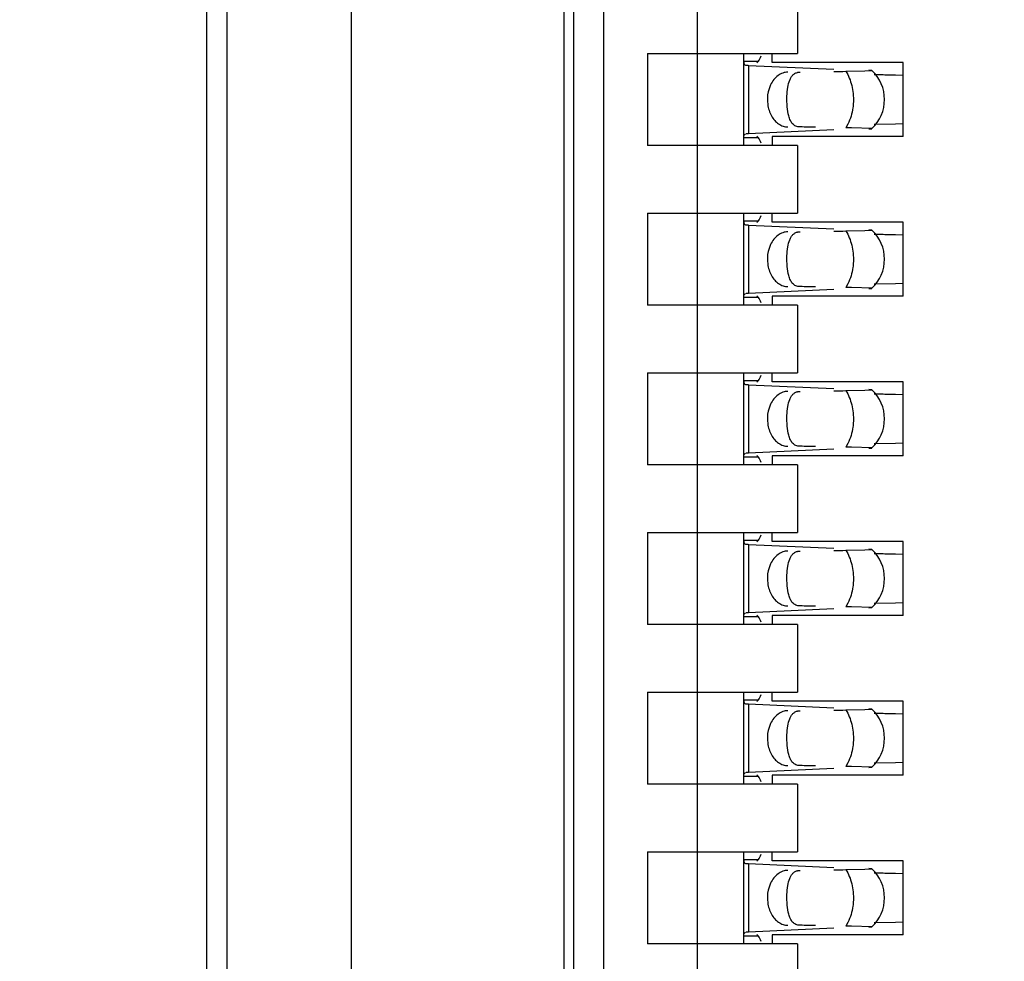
# Model space of a CAD drawing. Header units: inches. Extents: x 0 to 22, y 0 to 17.
# Tile 16 of 61: x 3.846 to 4.04, y 8.381 to 8.567. Entities that reach past the tile are written whole.
import ezdxf

# ---------------------------------------------------------------- set-up
doc = ezdxf.new("R2010")
doc.units = ezdxf.units.IN
doc.header["$LTSCALE"] = 1.21
doc.header["$MEASUREMENT"] = 0
doc.layers.get('0').update_dxf_attribs({"linetype": 'CONTINUOUS'})
doc.layers.add('DIMENSIONS', color=7, linetype='CONTINUOUS')
doc.styles.get("Standard").update_dxf_attribs({"font": 'txt', "width": 0.8})
doc.dimstyles.new('DIMSTYLE_1', dxfattribs={"dimtxt": 0.125, "dimasz": 0.18, "dimexe": 0.18, "dimexo": 0.0625, "dimgap": 0.09, "dimtad": 0, "dimtih": 1, "dimtoh": 1, "dimdec": 3, "dimzin": 4, "dimdsep": 46, "dimtxsty": 'STANDARD', "dimblk": '_FILLED', "dimblk1": '_FILLED', "dimblk2": '_FILLED', "dimcen": 0.09, "dimadec": 0, "dimazin": 0, "dimtp": 0.01, "dimtm": 0.01, "dimtfac": 1, "dimtdec": 3, "dimtofl": 0, "dimtmove": 0, "dimatfit": 3, "dimldrblk": '_FILLED', "dimfxl": 1, "dimtolj": 1, "dimtzin": 4, "dimarcsym": 0})

# ---------------------------------------------------------------- blocks, each defined once
blk = doc.blocks.new('*D14')
at = {"layer": 'DIMENSIONS', "color": 2, "linetype": 'CONTINUOUS'}
blk.add_line((3.9634381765, 7.385423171), (3.445098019, 7.385423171), dxfattribs=at)
at = {"layer": 'DIMENSIONS', "color": 2, "linetype": 'CONTINUOUS', "insert": (3.382598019, 7.447923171), "char_height": 0.125, "width": 1.425, "attachment_point": 3, "line_spacing_factor": 0.9}
blk.add_mtext('-3.706{\\Ftxt.shx;\\W1.000000;\\H0.125000; }[94.13]', dxfattribs=at)
blk = doc.blocks.new('_FILLED')
at = {"color": 0, "linetype": 'BYBLOCK'}
blk.add_solid([(0, 0), (-1, 0.1736111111), (-1, -0.1736111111)], dxfattribs=at)
blk = doc.blocks.new('*D15')
at = {"layer": 'DIMENSIONS', "color": 2, "linetype": 'CONTINUOUS'}
blk.add_line((3.928998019, 6.8692184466), (3.445098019, 6.8692184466), dxfattribs=at)
at = {"layer": 'DIMENSIONS', "color": 2, "linetype": 'CONTINUOUS', "insert": (3.382598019, 6.9317184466), "char_height": 0.125, "width": 1.525, "attachment_point": 3, "line_spacing_factor": 0.9}
blk.add_mtext('-4.222{\\Ftxt.shx;\\W1.000000;\\H0.125000; }[107.24]', dxfattribs=at)
blk = doc.blocks.new('*D16')
at = {"layer": 'DIMENSIONS', "color": 2, "linetype": 'CONTINUOUS'}
blk.add_line((4.337998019, 6.2692184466), (3.445098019, 6.2692184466), dxfattribs=at)
at = {"layer": 'DIMENSIONS', "color": 2, "linetype": 'CONTINUOUS', "insert": (3.382598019, 6.3317184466), "char_height": 0.125, "width": 1.525, "attachment_point": 3, "line_spacing_factor": 0.9}
blk.add_mtext('-4.822{\\Ftxt.shx;\\W1.000000;\\H0.125000; }[122.48]', dxfattribs=at)
blk = doc.blocks.new('*D17')
at = {"layer": 'DIMENSIONS', "color": 2, "linetype": 'CONTINUOUS'}
for p, q in [((3.7807905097, 6.1477749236), (3.6201636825, 5.9958963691)), ((4.326098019, 6.1477749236), (3.7807905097, 6.1477749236)), ((3.6201636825, 5.9958963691), (3.445098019, 5.9958963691))]:
    blk.add_line(p, q, dxfattribs=at)
at = {"layer": 'DIMENSIONS', "color": 2, "linetype": 'CONTINUOUS', "insert": (3.382598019, 6.0583963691), "char_height": 0.125, "width": 1.525, "attachment_point": 3, "line_spacing_factor": 0.9}
blk.add_mtext('-4.943{\\Ftxt.shx;\\W1.000000;\\H0.125000; }[125.56]', dxfattribs=at)

msp = doc.modelspace()

# ---------------------------------------------------------------- linework, layer by layer
at = {"color": 7, "linetype": 'CONTINUOUS'}
for p, q in [((3.886598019, 11.1606528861), (3.886598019, 6.4597840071)), ((3.911198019, 7.0476003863), (3.911198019, 10.3128365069)), ((3.953198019, 7.0805747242), (3.953198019, 10.2801945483)), ((3.9550720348, 7.385423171), (3.9550720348, 10.2200688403)), ((3.9609775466, 7.5035334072), (3.9609775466, 10.040934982)), ((3.9794814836, 7.5678205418), (3.9794814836, 10.0376714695)), ((3.882598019, 9.6802184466), (3.882598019, 7.6802184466)), ((3.999166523, 8.5732184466), (3.999166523, 8.5598326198)), ((3.9696389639, 8.5598326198), (3.9696389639, 8.5417223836)), ((3.9696389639, 8.5598326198), (3.999166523, 8.5598326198)), ((3.9885366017, 8.5598326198), (3.9885366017, 8.5417223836)), ((3.994205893, 8.5580609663), (3.994205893, 8.5598326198)), ((3.9885366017, 8.5583392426), (3.9914818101, 8.5583392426)), ((3.9885375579, 8.5583975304), (3.9885366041, 8.5583289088)), ((3.9885366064, 8.5583273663), (3.9887056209, 8.5576925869)), ((3.9887056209, 8.5576925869), (3.9889237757, 8.5575511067)), ((3.9889237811, 8.5575529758), (3.9892816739, 8.5575311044)), ((3.9895034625, 8.5575196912), (4.0063865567, 8.5567356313)), ((3.9914818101, 8.5583392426), (3.991191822, 8.558012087)), ((4.0200326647, 8.5580609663), (3.994205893, 8.5580609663)), ((4.0200326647, 8.5434940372), (4.0200326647, 8.5580609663)), ((3.9993143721, 8.5561493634), (3.9997462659, 8.5561908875)), ((4.0087219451, 8.5563424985), (4.0124699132, 8.5564224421)), ((4.0124699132, 8.5564224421), (4.0138863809, 8.5565145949)), ((4.0138863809, 8.5565145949), (4.0132564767, 8.5565671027)), ((4.0184999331, 8.5556228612), (4.0200164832, 8.5555907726)), ((3.9938902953, 8.5536834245), (3.9934132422, 8.5522907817)), ((4.018499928, 8.5459320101), (4.0143417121, 8.5458217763)), ((4.0200164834, 8.5459640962), (4.018499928, 8.5459320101)), ((3.9889237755, 8.5440040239), (3.988578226, 8.5436003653)), ((3.9895034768, 8.5440348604), (3.9890883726, 8.5440129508)), ((4.0063865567, 8.5448193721), (3.9895034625, 8.5440353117)), ((4.0138864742, 8.5450404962), (4.009849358, 8.5451938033)), ((4.0132565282, 8.5449879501), (4.0138365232, 8.5450269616)), ((3.9914818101, 8.5432157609), (3.9885366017, 8.5432157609)), ((3.9885366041, 8.5432260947), (3.9885375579, 8.543157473)), ((3.988578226, 8.5436003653), (3.9885366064, 8.5432276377)), ((3.9911918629, 8.5435428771), (3.9914818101, 8.5432157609)), ((3.994205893, 8.5434940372), (3.994205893, 8.5417223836)), ((4.0200326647, 8.5434940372), (3.994205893, 8.5434940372)), ((3.999166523, 8.5417223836), (3.9696389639, 8.5417223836)), ((3.999166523, 8.5417223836), (3.999166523, 8.5283365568)), ((3.9696389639, 8.5283365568), (3.9696389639, 8.5102263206)), ((3.9696389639, 8.5283365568), (3.999166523, 8.5283365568)), ((3.9885366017, 8.5283365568), (3.9885366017, 8.5102263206)), ((3.9885366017, 8.5268431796), (3.9914818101, 8.5268431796)), ((3.9885375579, 8.5269014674), (3.9885366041, 8.5268328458)), ((3.9885366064, 8.5268313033), (3.9887056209, 8.5261965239)), ((3.9914818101, 8.5268431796), (3.991191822, 8.526516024)), ((3.994205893, 8.5265649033), (3.994205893, 8.5283365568)), ((4.0200326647, 8.5265649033), (3.994205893, 8.5265649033)), ((4.0200326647, 8.5119979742), (4.0200326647, 8.5265649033)), ((3.9887056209, 8.5261965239), (3.9889237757, 8.5260550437)), ((3.9889237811, 8.5260569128), (3.9892816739, 8.5260350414)), ((3.9895034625, 8.5260236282), (4.0063865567, 8.5252395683)), ((3.9993143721, 8.5246533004), (3.9997462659, 8.5246948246)), ((4.0087219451, 8.5248464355), (4.0124699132, 8.5249263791)), ((4.0124699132, 8.5249263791), (4.0138863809, 8.5250185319)), ((4.0138863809, 8.5250185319), (4.0132564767, 8.5250710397)), ((4.0184999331, 8.5241267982), (4.0200164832, 8.5240947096)), ((3.9938902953, 8.5221873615), (3.9934132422, 8.5207947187)), ((4.0063865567, 8.5133233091), (3.9895034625, 8.5125392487)), ((4.0138864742, 8.5135444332), (4.009849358, 8.5136977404)), ((4.0132565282, 8.5134918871), (4.0138365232, 8.5135308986)), ((4.018499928, 8.5144359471), (4.0143417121, 8.5143257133)), ((4.0200164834, 8.5144680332), (4.018499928, 8.5144359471)), ((3.9914818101, 8.5117196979), (3.9885366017, 8.5117196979)), ((3.9885366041, 8.5117300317), (3.9885375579, 8.51166141)), ((3.988578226, 8.5121043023), (3.9885366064, 8.5117315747)), ((3.9889237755, 8.5125079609), (3.988578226, 8.5121043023)), ((3.9895034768, 8.5125387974), (3.9890883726, 8.5125168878)), ((3.9911918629, 8.5120468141), (3.9914818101, 8.5117196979)), ((3.994205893, 8.5119979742), (3.994205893, 8.5102263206)), ((4.0200326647, 8.5119979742), (3.994205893, 8.5119979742)), ((3.999166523, 8.5102263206), (3.9696389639, 8.5102263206)), ((3.999166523, 8.5102263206), (3.999166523, 8.4968404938)), ((3.9696389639, 8.4968404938), (3.9696389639, 8.4787302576)), ((3.9696389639, 8.4968404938), (3.999166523, 8.4968404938)), ((3.9885366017, 8.4968404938), (3.9885366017, 8.4787302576)), ((3.9885375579, 8.4954054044), (3.9885366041, 8.4953367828)), ((3.994205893, 8.4950688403), (3.994205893, 8.4968404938)), ((3.9885366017, 8.4953471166), (3.9914818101, 8.4953471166)), ((3.9885366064, 8.4953352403), (3.9887056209, 8.4947004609)), ((3.9887056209, 8.4947004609), (3.9889237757, 8.4945589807)), ((3.9889237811, 8.4945608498), (3.9892816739, 8.4945389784)), ((3.9895034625, 8.4945275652), (4.0063865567, 8.4937435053)), ((3.9914818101, 8.4953471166), (3.991191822, 8.495019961)), ((4.0200326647, 8.4950688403), (3.994205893, 8.4950688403)), ((4.0087219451, 8.4933503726), (4.0124699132, 8.4934303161)), ((4.0124699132, 8.4934303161), (4.0138863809, 8.4935224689)), ((4.0138863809, 8.4935224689), (4.0132564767, 8.4935749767)), ((4.0200326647, 8.4805019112), (4.0200326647, 8.4950688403)), ((3.9993143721, 8.4931572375), (3.9997462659, 8.4931987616)), ((4.0184999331, 8.4926307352), (4.0200164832, 8.4925986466)), ((3.9938902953, 8.4906912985), (3.9934132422, 8.4892986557)), ((4.0063865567, 8.4818272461), (3.9895034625, 8.4810431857)), ((4.0138864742, 8.4820483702), (4.009849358, 8.4822016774)), ((4.0132565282, 8.4819958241), (4.0138365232, 8.4820348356)), ((4.018499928, 8.4829398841), (4.0143417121, 8.4828296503)), ((4.0200164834, 8.4829719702), (4.018499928, 8.4829398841)), ((3.9914818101, 8.4802236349), (3.9885366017, 8.4802236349)), ((3.9885366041, 8.4802339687), (3.9885375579, 8.4801653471)), ((3.988578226, 8.4806082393), (3.9885366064, 8.4802355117)), ((3.9889237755, 8.4810118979), (3.988578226, 8.4806082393)), ((3.9895034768, 8.4810427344), (3.9890883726, 8.4810208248)), ((3.9911918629, 8.4805507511), (3.9914818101, 8.4802236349)), ((3.994205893, 8.4805019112), (3.994205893, 8.4787302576)), ((4.0200326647, 8.4805019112), (3.994205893, 8.4805019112)), ((3.999166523, 8.4787302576), (3.9696389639, 8.4787302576)), ((3.999166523, 8.4787302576), (3.999166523, 8.4653444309)), ((3.9696389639, 8.4653444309), (3.9696389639, 8.4472341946)), ((3.9696389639, 8.4653444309), (3.999166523, 8.4653444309)), ((3.9885366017, 8.4653444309), (3.9885366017, 8.4472341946)), ((3.994205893, 8.4635727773), (3.994205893, 8.4653444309)), ((3.9885366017, 8.4638510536), (3.9914818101, 8.4638510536)), ((3.9885375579, 8.4639093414), (3.9885366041, 8.4638407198)), ((3.9885366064, 8.4638391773), (3.9887056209, 8.4632043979)), ((3.9887056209, 8.4632043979), (3.9889237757, 8.4630629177)), ((3.9889237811, 8.4630647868), (3.9892816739, 8.4630429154)), ((3.9895034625, 8.4630315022), (4.0063865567, 8.4622474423)), ((3.9914818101, 8.4638510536), (3.991191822, 8.4635238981)), ((4.0200326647, 8.4635727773), (3.994205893, 8.4635727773)), ((4.0200326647, 8.4490058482), (4.0200326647, 8.4635727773)), ((3.9993143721, 8.4616611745), (3.9997462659, 8.4617026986)), ((4.0087219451, 8.4618543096), (4.0124699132, 8.4619342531)), ((4.0124699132, 8.4619342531), (4.0138863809, 8.4620264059)), ((4.0138863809, 8.4620264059), (4.0132564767, 8.4620789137)), ((4.0184999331, 8.4611346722), (4.0200164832, 8.4611025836)), ((3.9938902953, 8.4591952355), (3.9934132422, 8.4578025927)), ((4.0138864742, 8.4505523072), (4.009849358, 8.4507056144)), ((4.018499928, 8.4514438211), (4.0143417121, 8.4513335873)), ((4.0200164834, 8.4514759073), (4.018499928, 8.4514438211)), ((3.9885366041, 8.4487379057), (3.9885375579, 8.4486692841)), ((3.988578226, 8.4491121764), (3.9885366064, 8.4487394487)), ((3.9889237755, 8.4495158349), (3.988578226, 8.4491121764)), ((3.9895034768, 8.4495466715), (3.9890883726, 8.4495247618)), ((4.0063865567, 8.4503311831), (3.9895034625, 8.4495471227)), ((3.9911918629, 8.4490546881), (3.9914818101, 8.4487275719)), ((3.994205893, 8.4490058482), (3.994205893, 8.4472341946)), ((4.0200326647, 8.4490058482), (3.994205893, 8.4490058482)), ((4.0132565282, 8.4504997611), (4.0138365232, 8.4505387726)), ((3.999166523, 8.4472341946), (3.9696389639, 8.4472341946)), ((3.9914818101, 8.4487275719), (3.9885366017, 8.4487275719)), ((3.999166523, 8.4472341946), (3.999166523, 8.4338483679)), ((3.9696389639, 8.4338483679), (3.9696389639, 8.4157381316)), ((3.9696389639, 8.4338483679), (3.999166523, 8.4338483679)), ((3.9885366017, 8.4338483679), (3.9885366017, 8.4157381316)), ((3.994205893, 8.4320767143), (3.994205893, 8.4338483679)), ((3.9885366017, 8.4323549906), (3.9914818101, 8.4323549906)), ((3.9885375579, 8.4324132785), (3.9885366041, 8.4323446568)), ((3.9885366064, 8.4323431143), (3.9887056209, 8.4317083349)), ((3.9887056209, 8.4317083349), (3.9889237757, 8.4315668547)), ((3.9889237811, 8.4315687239), (3.9892816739, 8.4315468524)), ((3.9895034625, 8.4315354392), (4.0063865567, 8.4307513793)), ((3.9914818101, 8.4323549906), (3.991191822, 8.4320278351)), ((4.0200326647, 8.4320767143), (3.994205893, 8.4320767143)), ((4.0200326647, 8.4175097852), (4.0200326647, 8.4320767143)), ((3.9993143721, 8.4301651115), (3.9997462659, 8.4302066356)), ((4.0087219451, 8.4303582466), (4.0124699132, 8.4304381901)), ((4.0124699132, 8.4304381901), (4.0138863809, 8.4305303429)), ((4.0138863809, 8.4305303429), (4.0132564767, 8.4305828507)), ((4.0184999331, 8.4296386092), (4.0200164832, 8.4296065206)), ((3.9938902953, 8.4276991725), (3.9934132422, 8.4263065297)), ((4.018499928, 8.4199477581), (4.0143417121, 8.4198375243)), ((4.0200164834, 8.4199798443), (4.018499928, 8.4199477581)), ((3.9889237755, 8.4180197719), (3.988578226, 8.4176161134)), ((3.9895034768, 8.4180506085), (3.9890883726, 8.4180286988)), ((4.0063865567, 8.4188351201), (3.9895034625, 8.4180510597)), ((4.0138864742, 8.4190562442), (4.009849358, 8.4192095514)), ((4.0132565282, 8.4190036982), (4.0138365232, 8.4190427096)), ((3.999166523, 8.4157381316), (3.9696389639, 8.4157381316)), ((3.9914818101, 8.4172315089), (3.9885366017, 8.4172315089)), ((3.9885366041, 8.4172418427), (3.9885375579, 8.4171732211)), ((3.988578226, 8.4176161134), (3.9885366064, 8.4172433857)), ((3.9911918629, 8.4175586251), (3.9914818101, 8.4172315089)), ((3.994205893, 8.4175097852), (3.994205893, 8.4157381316)), ((4.0200326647, 8.4175097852), (3.994205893, 8.4175097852)), ((3.999166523, 8.4157381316), (3.999166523, 8.4023523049)), ((3.9696389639, 8.4023523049), (3.9696389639, 8.3842420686)), ((3.9696389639, 8.4023523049), (3.999166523, 8.4023523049)), ((3.9885366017, 8.4023523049), (3.9885366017, 8.3842420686)), ((3.994205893, 8.4005806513), (3.994205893, 8.4023523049)), ((3.9885366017, 8.4008589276), (3.9914818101, 8.4008589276)), ((3.9885375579, 8.4009172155), (3.9885366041, 8.4008485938)), ((3.9885366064, 8.4008470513), (3.9887056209, 8.4002122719)), ((3.9887056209, 8.4002122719), (3.9889237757, 8.4000707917)), ((3.9914818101, 8.4008589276), (3.991191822, 8.4005317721)), ((4.0200326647, 8.4005806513), (3.994205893, 8.4005806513)), ((4.0200326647, 8.3860137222), (4.0200326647, 8.4005806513)), ((3.9889237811, 8.4000726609), (3.9892816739, 8.4000507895)), ((3.9895034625, 8.4000393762), (4.0063865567, 8.3992553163)), ((3.9993143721, 8.3986690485), (3.9997462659, 8.3987105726)), ((4.0087219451, 8.3988621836), (4.0124699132, 8.3989421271)), ((4.0124699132, 8.3989421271), (4.0138863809, 8.3990342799)), ((4.0138863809, 8.3990342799), (4.0132564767, 8.3990867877)), ((4.0184999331, 8.3981425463), (4.0200164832, 8.3981104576)), ((3.9938902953, 8.3962031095), (3.9934132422, 8.3948104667)), ((4.0063865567, 8.3873390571), (3.9895034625, 8.3865549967)), ((4.0138864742, 8.3875601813), (4.009849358, 8.3877134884)), ((4.0132565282, 8.3875076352), (4.0138365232, 8.3875466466)), ((4.018499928, 8.3884516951), (4.0143417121, 8.3883414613)), ((4.0200164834, 8.3884837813), (4.018499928, 8.3884516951)), ((3.9914818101, 8.3857354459), (3.9885366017, 8.3857354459)), ((3.9885366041, 8.3857457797), (3.9885375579, 8.3856771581)), ((3.988578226, 8.3861200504), (3.9885366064, 8.3857473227)), ((3.9889237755, 8.3865237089), (3.988578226, 8.3861200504)), ((3.9895034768, 8.3865545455), (3.9890883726, 8.3865326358)), ((3.9911918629, 8.3860625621), (3.9914818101, 8.3857354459)), ((3.994205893, 8.3860137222), (3.994205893, 8.3842420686)), ((4.0200326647, 8.3860137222), (3.994205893, 8.3860137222)), ((3.999166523, 8.3842420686), (3.9696389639, 8.3842420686)), ((3.999166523, 8.3842420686), (3.999166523, 8.3708562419))]:
    msp.add_line(p, q, dxfattribs=at)
at = {"color": 9, "linetype": 'CONTINUOUS'}
for p, q in [((3.9895034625, 8.5575196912), (3.9895034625, 8.5440353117)), ((3.999166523, 8.5561908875), (3.9997462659, 8.5561908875)), ((4.0091334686, 8.5459240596), (4.0087219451, 8.5452125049)), ((3.9997462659, 8.5453641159), (3.999166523, 8.5453641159)), ((3.9895034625, 8.5260236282), (3.9895034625, 8.5125392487)), ((3.999166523, 8.5246948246), (3.9997462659, 8.5246948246)), ((3.9997462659, 8.5138680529), (3.999166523, 8.5138680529)), ((4.0091334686, 8.5144279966), (4.0087219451, 8.5137164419)), ((3.9895034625, 8.4945275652), (3.9895034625, 8.4810431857)), ((3.999166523, 8.4931987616), (3.9997462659, 8.4931987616)), ((3.9997462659, 8.4823719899), (3.999166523, 8.4823719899)), ((4.0091334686, 8.4829319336), (4.0087219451, 8.4822203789)), ((3.9895034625, 8.4630315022), (3.9895034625, 8.4495471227)), ((3.999166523, 8.4617026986), (3.9997462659, 8.4617026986)), ((3.9997462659, 8.4508759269), (3.999166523, 8.4508759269)), ((4.0091334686, 8.4514358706), (4.0087219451, 8.4507243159)), ((3.9895034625, 8.4315354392), (3.9895034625, 8.4180510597)), ((3.999166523, 8.4302066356), (3.9997462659, 8.4302066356)), ((4.0091334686, 8.4199398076), (4.0087219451, 8.4192282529)), ((3.9997462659, 8.4193798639), (3.999166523, 8.4193798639)), ((3.9895034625, 8.4000393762), (3.9895034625, 8.3865549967)), ((3.999166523, 8.3987105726), (3.9997462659, 8.3987105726)), ((3.9997462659, 8.3878838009), (3.999166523, 8.3878838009)), ((4.0091334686, 8.3884437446), (4.0087219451, 8.3877321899))]:
    msp.add_line(p, q, dxfattribs=at)
at = {"color": 7, "linetype": 'CONTINUOUS'}
for centre, radius, start, end in [((3.9910816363, 8.5917035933), 0.0342198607, 266.9848544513, 267.3566322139), ((4.008493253, 8.5507775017), 0.0078740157, 313.2313990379, 46.7695386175), ((4.0229598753, 8.8169161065), 0.2613250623, 268.110127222, 268.3298669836), ((4.0252635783, 8.8972590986), 0.3417010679, 268.3363875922, 268.5821634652), ((4.0310384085, 9.1245610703), 0.5690763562, 268.5671778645, 268.7374983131), ((4.0021397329, 8.1144154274), 0.4308473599, 88.9746889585, 89.1246374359), ((3.9910816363, 8.5602075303), 0.0342198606, 266.9848544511, 267.3566322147), ((4.008493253, 8.5192814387), 0.0078740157, 313.2313990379, 46.7695386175), ((4.0229598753, 8.7854200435), 0.2613250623, 268.110127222, 268.3298669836), ((4.0252635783, 8.8657630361), 0.3417010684, 268.3363875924, 268.582163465), ((4.0310384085, 9.0930650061), 0.569076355, 268.5671778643, 268.7374983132), ((4.0021397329, 8.0829193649), 0.4308473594, 88.9746889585, 89.1246374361), ((3.9910816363, 8.5287114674), 0.0342198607, 266.9848544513, 267.356632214), ((4.008493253, 8.4877853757), 0.0078740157, 313.2313990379, 46.7695386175), ((4.0229598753, 8.7539239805), 0.2613250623, 268.110127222, 268.3298669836), ((4.0252635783, 8.8342669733), 0.3417010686, 268.3363875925, 268.5821634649), ((4.0310384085, 9.0615689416), 0.5690763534, 268.5671778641, 268.7374983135), ((4.0021397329, 8.0514233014), 0.4308473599, 88.9746889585, 89.1246374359), ((3.9910816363, 8.497215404), 0.0342198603, 266.9848544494, 267.3566322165), ((4.008493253, 8.4562893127), 0.0078740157, 313.2313990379, 46.7695386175), ((4.0229598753, 8.7224279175), 0.2613250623, 268.110127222, 268.3298669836), ((4.0252635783, 8.8027709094), 0.3417010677, 268.3363875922, 268.5821634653), ((4.0310384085, 9.0300728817), 0.5690763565, 268.5671778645, 268.737498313), ((4.0021397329, 8.0199272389), 0.4308473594, 88.9746889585, 89.1246374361), ((3.9910816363, 8.465719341), 0.0342198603, 266.9848544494, 267.3566322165), ((4.008493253, 8.4247932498), 0.0078740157, 313.2313990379, 46.7695386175), ((4.0229598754, 8.6909318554), 0.2613250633, 268.1101272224, 268.3298669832), ((4.0252635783, 8.7712748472), 0.3417010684, 268.3363875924, 268.582163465), ((4.0310384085, 8.9985768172), 0.569076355, 268.5671778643, 268.7374983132), ((4.0021397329, 7.9884311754), 0.4308473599, 88.9746889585, 89.1246374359), ((3.9910816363, 8.4342232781), 0.0342198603, 266.9848544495, 267.3566322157), ((4.008493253, 8.3932971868), 0.0078740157, 313.2313990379, 46.7695386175), ((4.0229598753, 8.6594357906), 0.2613250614, 268.1101272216, 268.329866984), ((4.0252635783, 8.7397787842), 0.3417010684, 268.3363875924, 268.582163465), ((4.0310384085, 8.9670807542), 0.569076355, 268.5671778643, 268.7374983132), ((4.0021397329, 7.9569351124), 0.4308473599, 88.9746889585, 89.1246374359)]:
    msp.add_arc(centre, radius, start, end, dxfattribs=at)
for centre, major_axis, ratio, start_param, end_param in [((3.9903439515, 8.569360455), (-0, 0.0118110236), 0.2679491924, -2.7738167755, -2.5765937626), ((3.6720865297, 8.5507775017), (0.4711895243, 0.0078735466), 0.0001824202, -0.7820906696, -0.7749796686), ((3.6720865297, 8.5507775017), (0.4711895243, -0.0078735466), 0.0001824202, 0.7929389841, 0.8018391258), ((3.9903439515, 8.5321945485), (0, 0.0118110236), 0.2679491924, -0.5650009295, -0.3677758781), ((3.9903439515, 8.537864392), (0, 0.0118110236), 0.2679491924, -2.7738167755, -2.5765937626), ((3.6720865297, 8.5192814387), (0.4711895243, 0.0078735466), 0.0001824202, -0.7820906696, -0.7749796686), ((3.6720865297, 8.5192814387), (0.4711895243, -0.0078735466), 0.0001824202, 0.7929389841, 0.8018391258), ((3.9903439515, 8.5006984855), (0, 0.0118110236), 0.2679491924, -0.5650009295, -0.3677758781), ((3.9903439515, 8.506368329), (-0, 0.0118110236), 0.2679491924, -2.7738167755, -2.5765937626), ((3.6720865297, 8.4877853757), (0.4711895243, 0.0078735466), 0.0001824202, -0.7820906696, -0.7749796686), ((3.6720865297, 8.4877853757), (0.4711895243, -0.0078735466), 0.0001824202, 0.7929389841, 0.8018391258), ((3.9903439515, 8.4692024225), (0, 0.0118110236), 0.2679491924, -0.5650009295, -0.3677758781), ((3.9903439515, 8.474872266), (-0, 0.0118110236), 0.2679491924, -2.7738167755, -2.5765937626), ((3.6720865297, 8.4562893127), (0.4711895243, 0.0078735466), 0.0001824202, -0.7820906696, -0.7749796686), ((3.6720865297, 8.4562893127), (0.4711895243, -0.0078735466), 0.0001824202, 0.7929389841, 0.8018391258), ((3.9903439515, 8.4377063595), (0, 0.0118110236), 0.2679491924, -0.5650009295, -0.3677758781), ((3.9903439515, 8.443376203), (-0, 0.0118110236), 0.2679491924, -2.7738167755, -2.5765937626), ((3.6720865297, 8.4247932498), (0.4711895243, 0.0078735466), 0.0001824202, -0.7820906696, -0.7749796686), ((3.6720865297, 8.4247932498), (0.4711895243, -0.0078735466), 0.0001824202, 0.7929389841, 0.8018391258), ((3.9903439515, 8.4062102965), (-0, 0.0118110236), 0.2679491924, -0.5650009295, -0.3677758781), ((3.9903439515, 8.41188014), (-0, 0.0118110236), 0.2679491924, -2.7738167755, -2.5765937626), ((3.6720865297, 8.3932971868), (0.4711895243, 0.0078735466), 0.0001824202, -0.7820906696, -0.7749796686), ((3.6720865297, 8.3932971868), (0.4711895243, -0.0078735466), 0.0001824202, 0.7929389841, 0.8018391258), ((3.9903439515, 8.3747142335), (0, 0.0118110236), 0.2679491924, -0.5650009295, -0.3677758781)]:
    msp.add_ellipse(centre, major_axis=major_axis, ratio=ratio, start_param=start_param, end_param=end_param, dxfattribs=at)
for points, knots in [([(3.9972962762, 8.5561908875), (3.9969562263, 8.5561852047), (3.9962584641, 8.5560558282), (3.9953024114, 8.5555330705), (3.9944816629, 8.5547240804), (3.9940663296, 8.5540489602), (3.9938902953, 8.5536834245)], [0, 0, 0, 0, 0.229791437, 0.4696702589, 0.7258733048, 1, 1, 1, 1]), ([(3.9971210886, 8.5514364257), (3.9971433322, 8.5520225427), (3.9972376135, 8.5530979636), (3.9975291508, 8.5543629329), (3.9979133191, 8.5551724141), (3.9982720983, 8.5556439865), (3.9987438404, 8.5559922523), (3.9991179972, 8.5561132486), (3.9993143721, 8.5561493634)], [0, 0, 0, 0, 0.3145836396, 0.5783093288, 0.6903244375, 0.7929302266, 0.8929102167, 1, 1, 1, 1]), ([(3.9934132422, 8.5522907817), (3.9932361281, 8.5514871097), (3.993170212, 8.5498338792), (3.9937778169, 8.547888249), (3.99465103, 8.546637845), (3.9954388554, 8.5459325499), (3.996335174, 8.545480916), (3.9969806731, 8.5453693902), (3.9972962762, 8.5453641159)], [0, 0, 0, 0, 0.2761150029, 0.5429829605, 0.6674054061, 0.7841211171, 0.8940953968, 1, 1, 1, 1]), ([(3.9974682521, 8.547536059), (3.9973080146, 8.5481279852), (3.9971216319, 8.5494313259), (3.9970947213, 8.550741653), (3.9971210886, 8.5514364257)], [0, 0, 0, 0, 0.468650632, 1, 1, 1, 1]), ([(3.9997462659, 8.5453641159), (3.9994531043, 8.5453690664), (3.9990199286, 8.5454411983), (3.9985316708, 8.5457108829), (3.9981279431, 8.5460638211), (3.9977391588, 8.5466776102), (3.9975500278, 8.5472339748), (3.9974682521, 8.547536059)], [0, 0, 0, 0, 0.2575080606, 0.3729976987, 0.4863784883, 0.7251431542, 1, 1, 1, 1]), ([(3.9972962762, 8.5246948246), (3.9969562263, 8.5246891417), (3.9962584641, 8.5245597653), (3.9953024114, 8.5240370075), (3.9944816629, 8.5232280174), (3.9940663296, 8.5225528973), (3.9938902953, 8.5221873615)], [0, 0, 0, 0, 0.229791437, 0.4696702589, 0.7258733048, 1, 1, 1, 1]), ([(3.9971210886, 8.5199403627), (3.9971433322, 8.5205264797), (3.9972376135, 8.5216019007), (3.9975291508, 8.5228668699), (3.9979133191, 8.5236763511), (3.9982720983, 8.5241479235), (3.9987438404, 8.5244961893), (3.9991179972, 8.5246171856), (3.9993143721, 8.5246533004)], [0, 0, 0, 0, 0.3145836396, 0.5783093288, 0.6903244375, 0.7929302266, 0.8929102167, 1, 1, 1, 1]), ([(3.9934132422, 8.5207947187), (3.9932361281, 8.5199910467), (3.993170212, 8.5183378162), (3.9937778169, 8.516392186), (3.99465103, 8.515141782), (3.9954388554, 8.5144364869), (3.996335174, 8.513984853), (3.9969806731, 8.5138733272), (3.9972962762, 8.5138680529)], [0, 0, 0, 0, 0.2761150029, 0.5429829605, 0.6674054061, 0.7841211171, 0.8940953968, 1, 1, 1, 1]), ([(3.9974682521, 8.516039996), (3.9973080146, 8.5166319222), (3.9971216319, 8.5179352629), (3.9970947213, 8.51924559), (3.9971210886, 8.5199403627)], [0, 0, 0, 0, 0.468650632, 1, 1, 1, 1]), ([(3.9997462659, 8.5138680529), (3.9994531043, 8.5138730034), (3.9990199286, 8.5139451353), (3.9985316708, 8.5142148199), (3.9981279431, 8.5145677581), (3.9977391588, 8.5151815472), (3.9975500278, 8.5157379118), (3.9974682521, 8.516039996)], [0, 0, 0, 0, 0.2575080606, 0.3729976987, 0.4863784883, 0.7251431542, 1, 1, 1, 1]), ([(3.9972962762, 8.4931987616), (3.9969562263, 8.4931930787), (3.9962584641, 8.4930637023), (3.9953024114, 8.4925409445), (3.9944816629, 8.4917319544), (3.9940663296, 8.4910568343), (3.9938902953, 8.4906912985)], [0, 0, 0, 0, 0.229791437, 0.4696702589, 0.7258733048, 1, 1, 1, 1]), ([(3.9971210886, 8.4884442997), (3.9971433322, 8.4890304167), (3.9972376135, 8.4901058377), (3.9975291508, 8.4913708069), (3.9979133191, 8.4921802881), (3.9982720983, 8.4926518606), (3.9987438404, 8.4930001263), (3.9991179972, 8.4931211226), (3.9993143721, 8.4931572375)], [0, 0, 0, 0, 0.3145836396, 0.5783093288, 0.6903244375, 0.7929302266, 0.8929102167, 1, 1, 1, 1]), ([(3.9934132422, 8.4892986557), (3.9932361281, 8.4884949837), (3.993170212, 8.4868417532), (3.9937778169, 8.484896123), (3.99465103, 8.483645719), (3.9954388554, 8.4829404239), (3.996335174, 8.48248879), (3.9969806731, 8.4823772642), (3.9972962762, 8.4823719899)], [0, 0, 0, 0, 0.2761150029, 0.5429829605, 0.6674054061, 0.7841211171, 0.8940953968, 1, 1, 1, 1]), ([(3.9974682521, 8.484543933), (3.9973080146, 8.4851358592), (3.9971216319, 8.4864392), (3.9970947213, 8.487749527), (3.9971210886, 8.4884442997)], [0, 0, 0, 0, 0.468650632, 1, 1, 1, 1]), ([(3.9997462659, 8.4823719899), (3.9994531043, 8.4823769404), (3.9990199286, 8.4824490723), (3.9985316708, 8.4827187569), (3.9981279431, 8.4830716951), (3.9977391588, 8.4836854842), (3.9975500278, 8.4842418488), (3.9974682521, 8.484543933)], [0, 0, 0, 0, 0.2575080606, 0.3729976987, 0.4863784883, 0.7251431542, 1, 1, 1, 1]), ([(3.9972962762, 8.4617026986), (3.9969562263, 8.4616970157), (3.9962584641, 8.4615676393), (3.9953024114, 8.4610448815), (3.9944816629, 8.4602358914), (3.9940663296, 8.4595607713), (3.9938902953, 8.4591952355)], [0, 0, 0, 0, 0.229791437, 0.4696702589, 0.7258733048, 1, 1, 1, 1]), ([(3.9971210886, 8.4569482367), (3.9971433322, 8.4575343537), (3.9972376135, 8.4586097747), (3.9975291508, 8.4598747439), (3.9979133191, 8.4606842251), (3.9982720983, 8.4611557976), (3.9987438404, 8.4615040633), (3.9991179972, 8.4616250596), (3.9993143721, 8.4616611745)], [0, 0, 0, 0, 0.3145836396, 0.5783093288, 0.6903244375, 0.7929302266, 0.8929102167, 1, 1, 1, 1]), ([(3.9934132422, 8.4578025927), (3.9932361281, 8.4569989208), (3.993170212, 8.4553456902), (3.9937778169, 8.45340006), (3.99465103, 8.452149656), (3.9954388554, 8.4514443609), (3.996335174, 8.450992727), (3.9969806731, 8.4508812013), (3.9972962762, 8.4508759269)], [0, 0, 0, 0, 0.2761150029, 0.5429829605, 0.6674054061, 0.7841211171, 0.8940953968, 1, 1, 1, 1]), ([(3.9974682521, 8.4530478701), (3.9973080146, 8.4536397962), (3.9971216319, 8.454943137), (3.9970947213, 8.4562534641), (3.9971210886, 8.4569482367)], [0, 0, 0, 0, 0.468650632, 1, 1, 1, 1]), ([(3.9997462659, 8.4508759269), (3.9994531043, 8.4508808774), (3.9990199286, 8.4509530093), (3.9985316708, 8.4512226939), (3.9981279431, 8.4515756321), (3.9977391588, 8.4521894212), (3.9975500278, 8.4527457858), (3.9974682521, 8.4530478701)], [0, 0, 0, 0, 0.2575080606, 0.3729976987, 0.4863784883, 0.7251431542, 1, 1, 1, 1]), ([(3.9972962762, 8.4302066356), (3.9969562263, 8.4302009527), (3.9962584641, 8.4300715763), (3.9953024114, 8.4295488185), (3.9944816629, 8.4287398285), (3.9940663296, 8.4280647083), (3.9938902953, 8.4276991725)], [0, 0, 0, 0, 0.229791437, 0.4696702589, 0.7258733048, 1, 1, 1, 1]), ([(3.9971210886, 8.4254521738), (3.9971433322, 8.4260382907), (3.9972376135, 8.4271137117), (3.9975291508, 8.428378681), (3.9979133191, 8.4291881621), (3.9982720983, 8.4296597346), (3.9987438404, 8.4300080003), (3.9991179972, 8.4301289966), (3.9993143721, 8.4301651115)], [0, 0, 0, 0, 0.3145836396, 0.5783093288, 0.6903244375, 0.7929302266, 0.8929102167, 1, 1, 1, 1]), ([(3.9934132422, 8.4263065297), (3.9932361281, 8.4255028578), (3.993170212, 8.4238496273), (3.9937778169, 8.421903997), (3.99465103, 8.420653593), (3.9954388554, 8.4199482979), (3.996335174, 8.4194966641), (3.9969806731, 8.4193851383), (3.9972962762, 8.4193798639)], [0, 0, 0, 0, 0.2761150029, 0.5429829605, 0.6674054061, 0.7841211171, 0.8940953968, 1, 1, 1, 1]), ([(3.9974682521, 8.4215518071), (3.9973080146, 8.4221437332), (3.9971216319, 8.423447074), (3.9970947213, 8.4247574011), (3.9971210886, 8.4254521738)], [0, 0, 0, 0, 0.468650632, 1, 1, 1, 1]), ([(3.9997462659, 8.4193798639), (3.9994531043, 8.4193848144), (3.9990199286, 8.4194569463), (3.9985316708, 8.4197266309), (3.9981279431, 8.4200795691), (3.9977391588, 8.4206933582), (3.9975500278, 8.4212497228), (3.9974682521, 8.4215518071)], [0, 0, 0, 0, 0.2575080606, 0.3729976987, 0.4863784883, 0.7251431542, 1, 1, 1, 1]), ([(3.9972962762, 8.3987105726), (3.9969562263, 8.3987048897), (3.9962584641, 8.3985755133), (3.9953024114, 8.3980527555), (3.9944816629, 8.3972437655), (3.9940663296, 8.3965686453), (3.9938902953, 8.3962031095)], [0, 0, 0, 0, 0.229791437, 0.4696702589, 0.7258733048, 1, 1, 1, 1]), ([(3.9971210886, 8.3939561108), (3.9971433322, 8.3945422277), (3.9972376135, 8.3956176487), (3.9975291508, 8.396882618), (3.9979133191, 8.3976920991), (3.9982720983, 8.3981636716), (3.9987438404, 8.3985119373), (3.9991179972, 8.3986329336), (3.9993143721, 8.3986690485)], [0, 0, 0, 0, 0.3145836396, 0.5783093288, 0.6903244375, 0.7929302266, 0.8929102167, 1, 1, 1, 1]), ([(3.9934132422, 8.3948104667), (3.9932361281, 8.3940067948), (3.993170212, 8.3923535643), (3.9937778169, 8.390407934), (3.99465103, 8.38915753), (3.9954388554, 8.3884522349), (3.996335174, 8.3880006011), (3.9969806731, 8.3878890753), (3.9972962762, 8.3878838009)], [0, 0, 0, 0, 0.2761150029, 0.5429829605, 0.6674054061, 0.7841211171, 0.8940953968, 1, 1, 1, 1]), ([(3.9974682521, 8.3900557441), (3.9973080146, 8.3906476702), (3.9971216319, 8.391951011), (3.9970947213, 8.3932613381), (3.9971210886, 8.3939561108)], [0, 0, 0, 0, 0.468650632, 1, 1, 1, 1]), ([(3.9997462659, 8.3878838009), (3.9994531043, 8.3878887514), (3.9990199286, 8.3879608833), (3.9985316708, 8.3882305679), (3.9981279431, 8.3885835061), (3.9977391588, 8.3891972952), (3.9975500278, 8.3897536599), (3.9974682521, 8.3900557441)], [0, 0, 0, 0, 0.2575080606, 0.3729976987, 0.4863784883, 0.7251431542, 1, 1, 1, 1])]:
    msp.add_open_spline(points, degree=3, knots=knots, dxfattribs=at)
at = {"color": 9, "linetype": 'CONTINUOUS'}
for points, knots in [([(4.0087219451, 8.5563424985), (4.0092706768, 8.5555018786), (4.010063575, 8.5535111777), (4.0102608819, 8.5513954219), (4.0102177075, 8.5503023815)], [0, 0, 0, 0, 0.4785423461, 1, 1, 1, 1]), ([(4.0102177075, 8.5503023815), (4.0102021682, 8.5499089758), (4.0100687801, 8.5484055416), (4.0096417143, 8.5469176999), (4.0091334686, 8.5459240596)], [0, 0, 0, 0, 0.260772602, 1, 1, 1, 1]), ([(4.0087219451, 8.5248464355), (4.0092706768, 8.5240058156), (4.010063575, 8.5220151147), (4.0102608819, 8.5198993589), (4.0102177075, 8.5188063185)], [0, 0, 0, 0, 0.4785423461, 1, 1, 1, 1]), ([(4.0102177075, 8.5188063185), (4.0102021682, 8.5184129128), (4.0100687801, 8.5169094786), (4.0096417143, 8.5154216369), (4.0091334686, 8.5144279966)], [0, 0, 0, 0, 0.260772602, 1, 1, 1, 1]), ([(4.0087219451, 8.4933503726), (4.0092706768, 8.4925097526), (4.010063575, 8.4905190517), (4.0102608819, 8.4884032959), (4.0102177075, 8.4873102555)], [0, 0, 0, 0, 0.4785423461, 1, 1, 1, 1]), ([(4.0102177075, 8.4873102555), (4.0102021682, 8.4869168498), (4.0100687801, 8.4854134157), (4.0096417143, 8.4839255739), (4.0091334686, 8.4829319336)], [0, 0, 0, 0, 0.260772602, 1, 1, 1, 1]), ([(4.0087219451, 8.4618543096), (4.0092706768, 8.4610136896), (4.010063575, 8.4590229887), (4.0102608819, 8.4569072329), (4.0102177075, 8.4558141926)], [0, 0, 0, 0, 0.4785423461, 1, 1, 1, 1]), ([(4.0102177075, 8.4558141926), (4.0102021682, 8.4554207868), (4.0100687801, 8.4539173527), (4.0096417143, 8.4524295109), (4.0091334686, 8.4514358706)], [0, 0, 0, 0, 0.260772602, 1, 1, 1, 1]), ([(4.0087219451, 8.4303582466), (4.0092706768, 8.4295176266), (4.010063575, 8.4275269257), (4.0102608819, 8.4254111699), (4.0102177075, 8.4243181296)], [0, 0, 0, 0, 0.4785423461, 1, 1, 1, 1]), ([(4.0102177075, 8.4243181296), (4.0102021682, 8.4239247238), (4.0100687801, 8.4224212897), (4.0096417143, 8.4209334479), (4.0091334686, 8.4199398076)], [0, 0, 0, 0, 0.260772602, 1, 1, 1, 1]), ([(4.0087219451, 8.3988621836), (4.0092706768, 8.3980215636), (4.010063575, 8.3960308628), (4.0102608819, 8.3939151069), (4.0102177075, 8.3928220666)], [0, 0, 0, 0, 0.4785423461, 1, 1, 1, 1]), ([(4.0102177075, 8.3928220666), (4.0102021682, 8.3924286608), (4.0100687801, 8.3909252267), (4.0096417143, 8.3894373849), (4.0091334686, 8.3884437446)], [0, 0, 0, 0, 0.260772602, 1, 1, 1, 1])]:
    msp.add_open_spline(points, degree=3, knots=knots, dxfattribs=at)

# ---------------------------------------------------------------- dimensions: what is measured, and where the dimension line sits
at = {"layer": 'DIMENSIONS', "color": 2, "linetype": 'CONTINUOUS'}
for feature_location, offset, origin, picture, middle in [((3.928998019, 6.8692184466), (-0.4838999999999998, 0), (3.991498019, 11.0912184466), '*D15', (2.370098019, 6.8692184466)), ((4.337998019, 6.2692184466), (-0.8928999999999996, 0), (4.400498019, 11.0912184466), '*D16', (2.370098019, 6.2692184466)), ((4.326098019, 6.1477749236), (-0.8809999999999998, -0.15187855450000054), (4.388598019, 11.0912184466), '*D17', (2.370098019, 5.9958963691)), ((3.9634381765, 7.385423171), (-0.5183401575, 0), (4.0259381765, 11.0912184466), '*D14', (2.420098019, 7.385423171))]:
    dim = msp.add_ordinate_dim(feature_location=feature_location, offset=offset, dtype=0, origin=origin, text='-<>', dimstyle='DIMSTYLE_1', dxfattribs=at)
    dim.commit()
    dim.dimension.update_dxf_attribs({"geometry": picture, "text_midpoint": middle})

doc.saveas('drawing.dxf')
